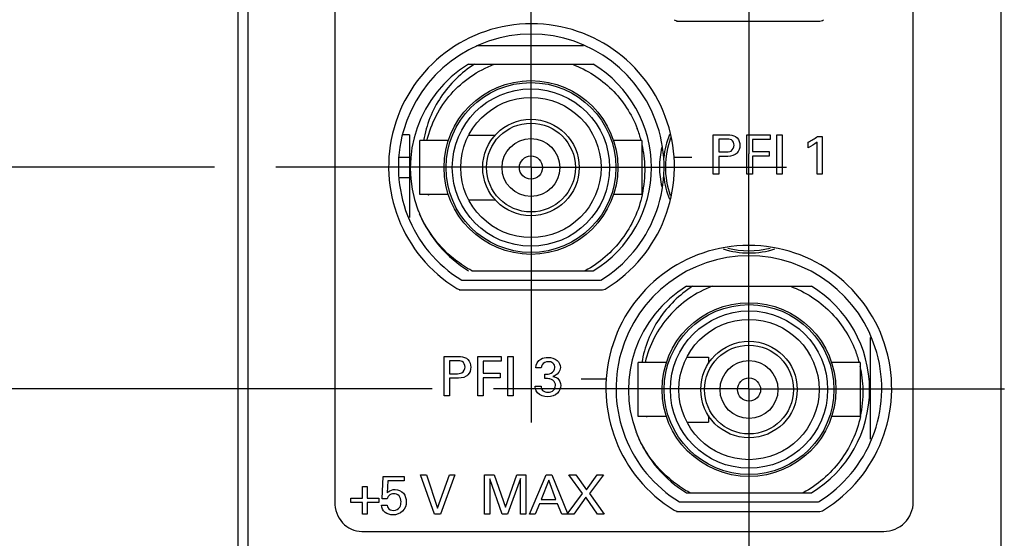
# Model space of a CAD drawing. Header units: inches. Extents: x 0 to 22, y 0 to 17.
# Tile 6 of 23: x 6.7 to 7.704, y 9.053 to 9.582. Entities that reach past the tile are written whole.
import ezdxf

# ---------------------------------------------------------------- set-up
doc = ezdxf.new("R2010")
doc.units = ezdxf.units.IN
doc.header["$LTSCALE"] = 1.21
doc.header["$MEASUREMENT"] = 0
doc.linetypes.add('CENTER', pattern=[0.6, 0.375, -0.075, 0.075, -0.075])
doc.layers.get('0').update_dxf_attribs({"linetype": 'CONTINUOUS'})
for name, color, linetype in [('DEFAULT_1', 7, 'CENTER'), ('DIMENSIONS', 7, 'CONTINUOUS'), ('THREAD', 7, 'CONTINUOUS')]:
    doc.layers.add(name, color=color, linetype=linetype)
doc.styles.get("Standard").update_dxf_attribs({"font": 'txt', "width": 0.8})
doc.dimstyles.new('DIMSTYLE_1', dxfattribs={"dimtxt": 0.125, "dimasz": 0.18, "dimexe": 0.125, "dimexo": 0.0625, "dimgap": 0.03125, "dimtad": 0, "dimtih": 1, "dimtoh": 1, "dimzin": 0, "dimdsep": 46, "dimtxsty": 'STANDARD', "dimblk": '_FILLED', "dimblk1": '_FILLED', "dimblk2": '_FILLED', "dimcen": 0.09, "dimazin": 0, "dimtp": 0.01, "dimtm": 0.01, "dimtfac": 1, "dimtofl": 0, "dimtmove": 0, "dimatfit": 3, "dimldrblk": '_FILLED', "dimfxl": 1, "dimtolj": 1, "dimtzin": 0, "dimarcsym": 0})

# ---------------------------------------------------------------- blocks, each defined once
blk = doc.blocks.new('*D2')
at = {"layer": 'DIMENSIONS', "color": 2, "linetype": 'CONTINUOUS'}
for p, q in [((6.4569, 12.1532), (6.3267, 12.0558)), ((6.9104, 12.1532), (6.4569, 12.1532)), ((6.3267, 12.0558), (6.2349, 12.0558))]:
    blk.add_line(p, q, dxfattribs=at)
at = {"layer": 'DIMENSIONS', "color": 2, "linetype": 'CONTINUOUS', "insert": (6.1724, 12.1183), "char_height": 0.125, "width": 1.425, "attachment_point": 3, "line_spacing_factor": 0.9}
blk.add_mtext('122.45{\\ftxt.shx;\\W1.000000;\\H0.125000; }[4.821]', dxfattribs=at)
blk = doc.blocks.new('_FILLED')
at = {"color": 0, "linetype": 'BYBLOCK'}
blk.add_solid([(0, 0), (-1, 0.1736), (-1, -0.1736)], dxfattribs=at)
blk = doc.blocks.new('*D3')
at = {"layer": 'DIMENSIONS', "color": 2, "linetype": 'CONTINUOUS'}
blk.add_line((6.8599, 12.2752), (6.2349, 12.2752), dxfattribs=at)
at = {"layer": 'DIMENSIONS', "color": 2, "linetype": 'CONTINUOUS', "insert": (6.1724, 12.3377), "char_height": 0.125, "width": 1.425, "attachment_point": 3, "line_spacing_factor": 0.9}
blk.add_mtext('125.55{\\ftxt.shx;\\W1.000000;\\H0.125000; }[4.943]', dxfattribs=at)
blk = doc.blocks.new('*D13')
at = {"layer": 'DIMENSIONS', "color": 2, "linetype": 'CONTINUOUS'}
for p, q in [((7.0745, 12.8715), (7.0745, 12.9627)), ((7.2214, 12.7897), (7.0745, 12.8715)), ((7.2214, 9.4942), (7.2214, 12.7897))]:
    blk.add_line(p, q, dxfattribs=at)
at = {"layer": 'DIMENSIONS', "color": 2, "linetype": 'CONTINUOUS', "insert": (7.012, 13.0252), "char_height": 0.125, "width": 1.425, "attachment_point": 1, "rotation": 90, "line_spacing_factor": 0.9}
blk.add_mtext('2X 0.13{\\ftxt.shx;\\W1.000000;\\H0.125000; }[.005]', dxfattribs=at)
blk = doc.blocks.new('*D14')
at = {"layer": 'DIMENSIONS', "color": 2, "linetype": 'CONTINUOUS'}
blk.add_line((7.1204, 9.2057), (6.2349, 9.2057), dxfattribs=at)
at = {"layer": 'DIMENSIONS', "color": 2, "linetype": 'CONTINUOUS', "insert": (6.1724, 9.2682), "char_height": 0.125, "width": 1.325, "attachment_point": 3, "line_spacing_factor": 0.9}
blk.add_mtext('47.58{\\ftxt.shx;\\W1.000000;\\H0.125000; }[1.873]', dxfattribs=at)
blk = doc.blocks.new('*D15')
at = {"layer": 'DIMENSIONS', "color": 2, "linetype": 'CONTINUOUS'}
blk.add_line((6.8984, 9.4317), (6.2349, 9.4317), dxfattribs=at)
at = {"layer": 'DIMENSIONS', "color": 2, "linetype": 'CONTINUOUS', "insert": (6.1724, 9.4942), "char_height": 0.125, "width": 1.325, "attachment_point": 3, "line_spacing_factor": 0.9}
blk.add_mtext('53.33{\\ftxt.shx;\\W1.000000;\\H0.125000; }[2.099]', dxfattribs=at)
blk = doc.blocks.new('*D16')
at = {"layer": 'DIMENSIONS', "color": 2, "linetype": 'CONTINUOUS'}
blk.add_line((7.1204, 9.7057), (6.2349, 9.7057), dxfattribs=at)
at = {"layer": 'DIMENSIONS', "color": 2, "linetype": 'CONTINUOUS', "insert": (6.1724, 9.7682), "char_height": 0.125, "width": 1.325, "attachment_point": 3, "line_spacing_factor": 0.9}
blk.add_mtext('60.28{\\ftxt.shx;\\W1.000000;\\H0.125000; }[2.373]', dxfattribs=at)
blk = doc.blocks.new('*D17')
at = {"layer": 'DIMENSIONS', "color": 2, "linetype": 'CONTINUOUS'}
blk.add_line((6.8984, 9.9317), (6.2349, 9.9317), dxfattribs=at)
at = {"layer": 'DIMENSIONS', "color": 2, "linetype": 'CONTINUOUS', "insert": (6.1724, 9.9942), "char_height": 0.125, "width": 1.325, "attachment_point": 3, "line_spacing_factor": 0.9}
blk.add_mtext('66.03{\\ftxt.shx;\\W1.000000;\\H0.125000; }[2.599]', dxfattribs=at)
blk = doc.blocks.new('*D18')
at = {"layer": 'DIMENSIONS', "color": 2, "linetype": 'CONTINUOUS'}
blk.add_line((6.8896, 10.5352), (6.2349, 10.5352), dxfattribs=at)
at = {"layer": 'DIMENSIONS', "color": 2, "linetype": 'CONTINUOUS', "insert": (6.1724, 10.5977), "char_height": 0.125, "width": 1.325, "attachment_point": 3, "line_spacing_factor": 0.9}
blk.add_mtext('81.35{\\ftxt.shx;\\W1.000000;\\H0.125000; }[3.203]', dxfattribs=at)
blk = doc.blocks.new('*D19')
at = {"layer": 'DIMENSIONS', "color": 2, "linetype": 'CONTINUOUS'}
blk.add_line((6.9149, 11.3102), (6.2349, 11.3102), dxfattribs=at)
at = {"layer": 'DIMENSIONS', "color": 2, "linetype": 'CONTINUOUS', "insert": (6.1724, 11.3727), "char_height": 0.125, "width": 1.425, "attachment_point": 3, "line_spacing_factor": 0.9}
blk.add_mtext('101.04{\\ftxt.shx;\\W1.000000;\\H0.125000; }[3.978]', dxfattribs=at)

msp = doc.modelspace()

# ---------------------------------------------------------------- linework, layer by layer
at = {"color": 7, "linetype": 'CONTINUOUS'}
for p, q in [((6.9224, 7.1373), (6.9224, 12.2752)), ((6.9325, 12.2457), (6.9325, 8.1757)), ((7.7005, 8.1757), (7.7005, 12.2457)), ((7.3695, 9.5805), (7.5144, 9.5805)), ((7.1505, 9.3162), (7.2922, 9.3162)), ((7.1479, 9.3065), (7.2927, 9.3065)), ((7.4022, 9.2379), (7.4022, 9.2313)), ((7.4022, 9.1782), (7.4022, 9.1717)), ((7.3725, 9.0902), (7.5142, 9.0902)), ((7.3695, 9.0805), (7.5144, 9.0805))]:
    msp.add_line(p, q, dxfattribs=at)
at = {"color": 40, "linetype": 'CONTINUOUS'}
for p, q in [((7.021, 10.107), (7.021, 9.0901)), ((7.611, 9.0901), (7.611, 10.107)), ((7.407, 9.4647), (7.4204, 9.4647)), ((7.407, 9.4246), (7.407, 9.4647)), ((7.4203, 9.4602), (7.4126, 9.4602)), ((7.4126, 9.4602), (7.4126, 9.4471)), ((7.4413, 9.4647), (7.4652, 9.4647)), ((7.4413, 9.4246), (7.4413, 9.4647)), ((7.4652, 9.4599), (7.447, 9.4599)), ((7.447, 9.4599), (7.447, 9.4475)), ((7.4652, 9.4647), (7.4652, 9.4599)), ((7.4718, 9.4647), (7.4774, 9.4647)), ((7.4718, 9.4246), (7.4718, 9.4647)), ((7.4774, 9.4647), (7.4774, 9.4246)), ((7.5133, 9.463), (7.5182, 9.463)), ((7.5182, 9.463), (7.5182, 9.4246)), ((7.5039, 9.4514), (7.5039, 9.4569)), ((7.5129, 9.4246), (7.5129, 9.4569)), ((7.3851, 9.4415), (7.3667, 9.4415)), ((7.4126, 9.4471), (7.4192, 9.4471)), ((7.4191, 9.4424), (7.4126, 9.4424)), ((7.4126, 9.4424), (7.4126, 9.4246)), ((7.447, 9.4475), (7.4641, 9.4475)), ((7.4641, 9.4428), (7.447, 9.4428)), ((7.447, 9.4428), (7.447, 9.4246)), ((7.4641, 9.4475), (7.4641, 9.4428)), ((7.4126, 9.4246), (7.407, 9.4246)), ((7.447, 9.4246), (7.4413, 9.4246)), ((7.4774, 9.4246), (7.4718, 9.4246)), ((7.5182, 9.4246), (7.5129, 9.4246)), ((7.1325, 9.2386), (7.146, 9.2386)), ((7.1325, 9.1985), (7.1325, 9.2386)), ((7.1669, 9.2386), (7.1907, 9.2386)), ((7.1669, 9.1985), (7.1669, 9.2386)), ((7.1907, 9.2386), (7.1907, 9.2339)), ((7.1974, 9.2386), (7.2029, 9.2386)), ((7.1974, 9.1985), (7.1974, 9.2386)), ((7.2029, 9.2386), (7.2029, 9.1985)), ((7.1459, 9.2341), (7.1381, 9.2341)), ((7.1381, 9.2341), (7.1381, 9.221)), ((7.1907, 9.2339), (7.1725, 9.2339)), ((7.1725, 9.2339), (7.1725, 9.2214)), ((7.1381, 9.221), (7.1447, 9.221)), ((7.1725, 9.2214), (7.1897, 9.2214)), ((7.1897, 9.2214), (7.1897, 9.2167)), ((7.2317, 9.2271), (7.2261, 9.2271)), ((7.2352, 9.216), (7.2352, 9.2205)), ((7.1446, 9.2163), (7.1381, 9.2163)), ((7.1381, 9.2163), (7.1381, 9.1985)), ((7.1897, 9.2167), (7.1725, 9.2167)), ((7.1725, 9.2167), (7.1725, 9.1985)), ((7.2255, 9.2084), (7.2314, 9.2084)), ((7.2975, 9.2154), (7.2722, 9.2154)), ((7.1381, 9.1985), (7.1325, 9.1985)), ((7.1725, 9.1985), (7.1669, 9.1985)), ((7.2029, 9.1985), (7.1974, 9.1985)), ((7.1084, 9.118), (7.1146, 9.118)), ((7.1227, 9.0779), (7.1084, 9.118)), ((7.1146, 9.118), (7.1259, 9.0837)), ((7.1259, 9.0837), (7.1379, 9.118)), ((7.1436, 9.118), (7.1288, 9.0779)), ((7.1379, 9.118), (7.1436, 9.118)), ((7.1739, 9.118), (7.1837, 9.118)), ((7.1739, 9.0779), (7.1739, 9.118)), ((7.1837, 9.118), (7.195, 9.0849)), ((7.195, 9.0849), (7.2066, 9.118)), ((7.2066, 9.118), (7.2158, 9.118)), ((7.2158, 9.118), (7.2158, 9.0779)), ((7.2196, 9.0779), (7.2365, 9.118)), ((7.2365, 9.118), (7.2424, 9.118)), ((7.2424, 9.118), (7.2586, 9.0779)), ((7.2597, 9.118), (7.2668, 9.118)), ((7.2736, 9.0989), (7.2597, 9.118)), ((7.2668, 9.118), (7.2777, 9.1025)), ((7.2777, 9.1025), (7.2885, 9.118)), ((7.2952, 9.118), (7.2809, 9.0987)), ((7.2885, 9.118), (7.2952, 9.118)), ((7.0693, 9.0934), (7.0703, 9.1163)), ((7.0703, 9.1163), (7.0919, 9.1163)), ((7.0751, 9.1118), (7.0744, 9.0994)), ((7.0919, 9.1118), (7.0751, 9.1118)), ((7.0919, 9.1163), (7.0919, 9.1118)), ((7.1919, 9.0779), (7.1793, 9.1137)), ((7.1793, 9.1137), (7.1793, 9.0779)), ((7.2104, 9.114), (7.1972, 9.0779)), ((7.2104, 9.0779), (7.2104, 9.114)), ((7.2392, 9.1125), (7.2314, 9.0928)), ((7.2466, 9.0928), (7.2392, 9.1125)), ((7.0494, 9.1058), (7.054, 9.1058)), ((7.0494, 9.094), (7.0494, 9.1058)), ((7.054, 9.1058), (7.054, 9.094)), ((7.2581, 9.0779), (7.2736, 9.0989)), ((7.2809, 9.0987), (7.2959, 9.0779)), ((7.0376, 9.094), (7.0494, 9.094)), ((7.0376, 9.0897), (7.0376, 9.094)), ((7.0494, 9.0897), (7.0376, 9.0897)), ((7.0494, 9.0779), (7.0494, 9.0897)), ((7.054, 9.094), (7.0659, 9.094)), ((7.0659, 9.0897), (7.054, 9.0897)), ((7.054, 9.0897), (7.054, 9.0779)), ((7.0659, 9.094), (7.0659, 9.0897)), ((7.0744, 9.0934), (7.0693, 9.0934)), ((7.2297, 9.0883), (7.2253, 9.0779)), ((7.2483, 9.0883), (7.2297, 9.0883)), ((7.2314, 9.0928), (7.2466, 9.0928)), ((7.2526, 9.0779), (7.2483, 9.0883)), ((7.277, 9.0951), (7.2648, 9.0779)), ((7.2889, 9.0779), (7.277, 9.0951)), ((7.054, 9.0779), (7.0494, 9.0779)), ((7.0688, 9.087), (7.0746, 9.087)), ((7.1288, 9.0779), (7.1227, 9.0779)), ((7.1793, 9.0779), (7.1739, 9.0779)), ((7.1972, 9.0779), (7.1919, 9.0779)), ((7.2158, 9.0779), (7.2104, 9.0779)), ((7.2253, 9.0779), (7.2196, 9.0779)), ((7.2648, 9.0779), (7.2526, 9.0779)), ((7.2959, 9.0779), (7.2889, 9.0779)), ((7.0485, 9.0601), (7.1059, 9.0601)), ((7.1059, 9.0601), (7.2993, 9.0601)), ((7.2993, 9.0601), (7.3593, 9.0601)), ((7.3593, 9.0601), (7.581, 9.0601))]:
    msp.add_line(p, q, dxfattribs=at)
at = {"color": 6, "linetype": 'CONTINUOUS'}
for p, q in [((7.2747, 9.5552), (7.1657, 9.5552)), ((7.1575, 9.5365), (7.2847, 9.5365)), ((7.0971, 9.4647), (7.0907, 9.4647)), ((7.0971, 9.4647), (7.0971, 9.3802)), ((7.1581, 9.4643), (7.1848, 9.4643)), ((7.1079, 9.4036), (7.1079, 9.4588)), ((7.1371, 9.4588), (7.1079, 9.4588)), ((7.3343, 9.4588), (7.305, 9.4588)), ((7.3343, 9.4588), (7.3343, 9.4036)), ((7.0971, 9.4416), (7.0872, 9.4416)), ((7.0971, 9.4208), (7.0867, 9.4208)), ((7.1371, 9.4036), (7.1079, 9.4036)), ((7.3343, 9.4036), (7.305, 9.4036)), ((7.1581, 9.3981), (7.185, 9.3981)), ((7.1608, 9.3259), (7.2847, 9.3259)), ((7.3799, 9.3101), (7.5071, 9.3101)), ((7.5675, 9.1541), (7.5675, 9.258)), ((7.3595, 9.2324), (7.3303, 9.2324)), ((7.3303, 9.1773), (7.3303, 9.2324)), ((7.3805, 9.2379), (7.4022, 9.2379)), ((7.5567, 9.2324), (7.5275, 9.2324)), ((7.5567, 9.2324), (7.5567, 9.1773)), ((7.3595, 9.1773), (7.3303, 9.1773)), ((7.3805, 9.1717), (7.4022, 9.1717)), ((7.5567, 9.1773), (7.5275, 9.1773)), ((7.3799, 9.0995), (7.5071, 9.0995))]:
    msp.add_line(p, q, dxfattribs=at)
for centre, radius in [((7.2211, 9.4312), 0.0886), ((7.2211, 9.4312), 0.0866), ((7.2211, 9.4312), 0.0802), ((7.2211, 9.4312), 0.0715), ((7.2211, 9.4312), 0.0492), ((7.2211, 9.4312), 0.0453), ((7.2211, 9.4312), 0.0295), ((7.2211, 9.4312), 0.0118), ((7.4435, 9.2048), 0.0886), ((7.4435, 9.2048), 0.0866), ((7.4435, 9.2048), 0.0802), ((7.4435, 9.2048), 0.0715), ((7.4435, 9.2048), 0.0492), ((7.4435, 9.2048), 0.0453), ((7.4435, 9.2048), 0.0295), ((7.4435, 9.2048), 0.0118)]:
    msp.add_circle(centre, radius, dxfattribs=at)
at = {"color": 7, "linetype": 'CONTINUOUS'}
for centre, radius, start, end in [((7.3722, 9.5903), 0.00984, 238.4489, 262.2536), ((7.5144, 9.5903), 0.00984, 270, 301.5511), ((7.2217, 9.4321), 0.1457, 301.5511, 238.4489), ((7.4435, 9.4316), 0.0853, 159.572, 199.7418), ((7.4435, 9.4316), 0.0913, 167.3941, 192.5834), ((7.4433, 9.2061), 0.1457, 301.5511, 238.4489), ((7.4435, 9.4316), 0.0853, 255.2575, 284.6863), ((7.4434, 9.2057), 0.1355, 301.5265, 238.4735), ((7.1506, 9.3163), 0.00984, 238.4489, 262.2536), ((7.2927, 9.3163), 0.00984, 270, 301.5511), ((7.4438, 9.2072), 0.1092, 195.8923, 196.1419), ((7.4427, 9.2046), 0.1075, 194.7504, 195), ((7.3722, 9.0903), 0.00984, 238.4489, 262.2536), ((7.5144, 9.0903), 0.00984, 270, 301.5511)]:
    msp.add_arc(centre, radius, start, end, dxfattribs=at)
at = {"color": 6, "linetype": 'CONTINUOUS'}
for centre, radius, start, end in [((7.2211, 9.4312), 0.123, 121.1296, 200.4767), ((7.2211, 9.4312), 0.123, 301.1296, 58.8704), ((7.2222, 9.4292), 0.1152, 14.9018, 21.2541), ((7.2201, 9.4287), 0.1173, 1.2026, 12.8314), ((7.2206, 9.4288), 0.1169, 347.5349, 1.1937), ((7.2239, 9.4407), 0.1137, 199.0179, 199.2613), ((7.2203, 9.431), 0.1075, 194.7503, 195), ((7.2215, 9.4336), 0.1093, 195.8943, 196.1437), ((7.2196, 9.4331), 0.1223, 201.552, 203.572), ((7.2197, 9.4332), 0.1225, 203.5715, 203.7562), ((7.2211, 9.4312), 0.123, 202.6507, 238.8704), ((7.4435, 9.2048), 0.123, 121.1296, 200.4767), ((7.4435, 9.2048), 0.123, 301.1296, 58.8704), ((7.4447, 9.2029), 0.1152, 14.9018, 21.2541), ((7.4426, 9.2024), 0.1173, 1.2026, 12.8314), ((7.443, 9.2024), 0.1169, 347.5349, 1.1937), ((7.4463, 9.2143), 0.1137, 199.0179, 199.2613), ((7.442, 9.2067), 0.1223, 201.552, 203.572), ((7.4422, 9.2068), 0.1225, 203.5715, 203.7562), ((7.4435, 9.2048), 0.123, 202.6507, 238.8704)]:
    msp.add_arc(centre, radius, start, end, dxfattribs=at)
for points, knots in [([(7.1635, 9.5365), (7.1568, 9.5322), (7.1442, 9.5221), (7.1286, 9.5036), (7.1174, 9.4822), (7.113, 9.4667), (7.1117, 9.4588)], [0, 0, 0, 0, 0.250086, 0.500161, 0.75013, 1, 1, 1, 1]), ([(7.1151, 9.4589), (7.1172, 9.4676), (7.1235, 9.4845), (7.1388, 9.5069), (7.1591, 9.5249), (7.1752, 9.5333), (7.1835, 9.5365)], [0, 0, 0, 0, 0.249975, 0.499968, 0.74998, 1, 1, 1, 1]), ([(7.2635, 9.5365), (7.2709, 9.5337), (7.2853, 9.5264), (7.3041, 9.5114), (7.3193, 9.4927), (7.3267, 9.4784), (7.3296, 9.471)], [0, 0, 0, 0, 0.250011, 0.499995, 0.749994, 1, 1, 1, 1]), ([(7.3347, 9.4035), (7.3329, 9.3954), (7.3275, 9.3795), (7.3146, 9.3579), (7.2974, 9.3395), (7.2837, 9.3299), (7.2764, 9.3259)], [0, 0, 0, 0, 0.249979, 0.499984, 0.749979, 1, 1, 1, 1]), ([(7.1608, 9.3259), (7.155, 9.3291), (7.1438, 9.3364), (7.129, 9.3501), (7.1167, 9.3659), (7.1103, 9.3777), (7.1076, 9.3838)], [0, 0, 0, 0, 0.249981, 0.499977, 0.749949, 1, 1, 1, 1]), ([(7.3859, 9.3101), (7.3792, 9.3058), (7.3666, 9.2957), (7.3511, 9.2772), (7.3398, 9.2559), (7.3355, 9.2403), (7.3342, 9.2324)], [0, 0, 0, 0, 0.250086, 0.500161, 0.75013, 1, 1, 1, 1]), ([(7.4859, 9.3101), (7.4934, 9.3073), (7.5077, 9.3001), (7.5265, 9.285), (7.5417, 9.2663), (7.5491, 9.252), (7.552, 9.2446)], [0, 0, 0, 0, 0.250011, 0.499995, 0.749994, 1, 1, 1, 1]), ([(7.5571, 9.1772), (7.5553, 9.169), (7.55, 9.1531), (7.5371, 9.1315), (7.5199, 9.1131), (7.5061, 9.1035), (7.4988, 9.0995)], [0, 0, 0, 0, 0.249979, 0.499984, 0.749979, 1, 1, 1, 1]), ([(7.3832, 9.0995), (7.3774, 9.1027), (7.3662, 9.1101), (7.3515, 9.1237), (7.3391, 9.1395), (7.3328, 9.1513), (7.3301, 9.1574)], [0, 0, 0, 0, 0.249981, 0.499977, 0.749949, 1, 1, 1, 1])]:
    msp.add_open_spline(points, degree=3, knots=knots, dxfattribs=at)
at = {"color": 40, "linetype": 'CONTINUOUS'}
for points, knots in [([(7.4284, 9.4539), (7.4284, 9.456), (7.4263, 9.4603), (7.4221, 9.4602), (7.4203, 9.4602)], [0, 0, 0, 0, 0.545783, 1, 1, 1, 1]), ([(7.4204, 9.4647), (7.4216, 9.4647), (7.4254, 9.4647), (7.4295, 9.4634), (7.4314, 9.4614)], [0, 0, 0, 0, 0.293103, 1, 1, 1, 1]), ([(7.4192, 9.4471), (7.4212, 9.4471), (7.4259, 9.4469), (7.4284, 9.4517), (7.4284, 9.4539)], [0, 0, 0, 0, 0.47524, 1, 1, 1, 1]), ([(7.4311, 9.4458), (7.4306, 9.4453), (7.4273, 9.4426), (7.4226, 9.4424), (7.4191, 9.4424)], [0, 0, 0, 0, 0.177639, 1, 1, 1, 1]), ([(7.146, 9.2386), (7.1471, 9.2386), (7.1509, 9.2386), (7.1551, 9.2374), (7.1569, 9.2353)], [0, 0, 0, 0, 0.293048, 1, 1, 1, 1]), ([(7.154, 9.2278), (7.154, 9.2299), (7.1518, 9.2342), (7.1476, 9.2341), (7.1459, 9.2341)], [0, 0, 0, 0, 0.545564, 1, 1, 1, 1]), ([(7.2261, 9.2271), (7.2262, 9.2305), (7.2298, 9.2368), (7.236, 9.2376), (7.2385, 9.2376)], [0, 0, 0, 0, 0.578425, 1, 1, 1, 1]), ([(7.2387, 9.2332), (7.2364, 9.2332), (7.2326, 9.2315), (7.2318, 9.2282), (7.2317, 9.2271)], [0, 0, 0, 0, 0.688549, 1, 1, 1, 1]), ([(7.2385, 9.2376), (7.2418, 9.2376), (7.2484, 9.2361), (7.2511, 9.2299), (7.2511, 9.2272)], [0, 0, 0, 0, 0.559125, 1, 1, 1, 1]), ([(7.2455, 9.2271), (7.2455, 9.2288), (7.2441, 9.2326), (7.2404, 9.2332), (7.2387, 9.2332)], [0, 0, 0, 0, 0.501041, 1, 1, 1, 1]), ([(7.1567, 9.2197), (7.1561, 9.2192), (7.1528, 9.2165), (7.1481, 9.2163), (7.1446, 9.2163)], [0, 0, 0, 0, 0.17748, 1, 1, 1, 1]), ([(7.1447, 9.221), (7.1467, 9.221), (7.1514, 9.2208), (7.154, 9.2256), (7.154, 9.2278)], [0, 0, 0, 0, 0.475157, 1, 1, 1, 1]), ([(7.2352, 9.2205), (7.2374, 9.2203), (7.2422, 9.2202), (7.2455, 9.2249), (7.2455, 9.2271)], [0, 0, 0, 0, 0.490841, 1, 1, 1, 1]), ([(7.2511, 9.2272), (7.2511, 9.2264), (7.2506, 9.2222), (7.2466, 9.2189), (7.2434, 9.2182)], [0, 0, 0, 0, 0.209734, 1, 1, 1, 1]), ([(7.2434, 9.2182), (7.2451, 9.218), (7.2496, 9.2165), (7.2516, 9.2116), (7.2516, 9.2089)], [0, 0, 0, 0, 0.381764, 1, 1, 1, 1]), ([(7.2277, 9.2015), (7.2272, 9.2021), (7.2258, 9.2041), (7.2255, 9.2067), (7.2255, 9.2084)], [0, 0, 0, 0, 0.308599, 1, 1, 1, 1]), ([(7.2314, 9.2084), (7.2313, 9.2068), (7.2326, 9.2029), (7.2365, 9.2021), (7.2384, 9.2021)], [0, 0, 0, 0, 0.463091, 1, 1, 1, 1]), ([(7.2516, 9.2089), (7.2516, 9.2061), (7.2487, 9.1995), (7.2418, 9.1975), (7.2383, 9.1975)], [0, 0, 0, 0, 0.439724, 1, 1, 1, 1]), ([(7.2384, 9.2021), (7.2405, 9.2021), (7.2446, 9.2032), (7.2461, 9.2073), (7.2461, 9.2089)], [0, 0, 0, 0, 0.553477, 1, 1, 1, 1]), ([(7.2461, 9.2089), (7.2461, 9.2098), (7.2457, 9.213), (7.2426, 9.2152), (7.2405, 9.2157)], [0, 0, 0, 0, 0.294657, 1, 1, 1, 1]), ([(7.0744, 9.0994), (7.0748, 9.0997), (7.0769, 9.1018), (7.08, 9.1029), (7.0825, 9.1029)], [0, 0, 0, 0, 0.17192, 1, 1, 1, 1]), ([(7.0886, 9.0904), (7.0886, 9.0925), (7.0876, 9.097), (7.0832, 9.0986), (7.0813, 9.0986)], [0, 0, 0, 0, 0.527468, 1, 1, 1, 1]), ([(7.0825, 9.1029), (7.0856, 9.1029), (7.0924, 9.1001), (7.094, 9.0933), (7.094, 9.0903)], [0, 0, 0, 0, 0.505545, 1, 1, 1, 1]), ([(7.021, 9.0901), (7.021, 9.0825), (7.0263, 9.0672), (7.0414, 9.0601), (7.0485, 9.0601)], [0, 0, 0, 0, 0.515697, 1, 1, 1, 1]), ([(7.094, 9.0903), (7.094, 9.0869), (7.0914, 9.0794), (7.0838, 9.077), (7.0803, 9.077)], [0, 0, 0, 0, 0.487403, 1, 1, 1, 1]), ([(7.081, 9.0815), (7.0834, 9.0815), (7.088, 9.084), (7.0886, 9.0885), (7.0886, 9.0904)], [0, 0, 0, 0, 0.567345, 1, 1, 1, 1]), ([(7.0803, 9.077), (7.0775, 9.077), (7.0715, 9.0784), (7.0689, 9.0842), (7.0688, 9.087)], [0, 0, 0, 0, 0.503453, 1, 1, 1, 1]), ([(7.0746, 9.087), (7.0746, 9.0861), (7.0753, 9.083), (7.0788, 9.0815), (7.081, 9.0815)], [0, 0, 0, 0, 0.284234, 1, 1, 1, 1])]:
    msp.add_open_spline(points, degree=3, knots=knots, dxfattribs=at)
for points in [[(7.4314, 9.4614), (7.4333, 9.4595), (7.4343, 9.4564), (7.4343, 9.4537)], [(7.5039, 9.4569), (7.5072, 9.4587), (7.5104, 9.4606), (7.5133, 9.463)], [(7.4343, 9.4537), (7.4343, 9.4509), (7.4331, 9.4478), (7.4311, 9.4458)], [(7.5129, 9.4569), (7.5102, 9.4547), (7.5071, 9.4529), (7.5039, 9.4514)], [(7.1569, 9.2353), (7.1588, 9.2334), (7.1598, 9.2303), (7.1598, 9.2276)], [(7.1598, 9.2276), (7.1598, 9.2248), (7.1587, 9.2217), (7.1567, 9.2197)], [(7.2405, 9.2157), (7.2388, 9.216), (7.237, 9.216), (7.2352, 9.216)], [(7.2383, 9.1975), (7.2345, 9.1975), (7.2302, 9.1987), (7.2277, 9.2015)], [(7.0813, 9.0986), (7.0795, 9.0986), (7.0775, 9.0979), (7.0762, 9.0966)], [(7.0762, 9.0966), (7.0753, 9.0958), (7.0747, 9.0946), (7.0744, 9.0934)], [(7.581, 9.0601), (7.5887, 9.0601), (7.6046, 9.0665), (7.611, 9.0824), (7.611, 9.0901)]]:
    msp.add_open_spline(points, degree=3, dxfattribs=at)
at = {"color": 7, "linetype": 'CONTINUOUS'}
msp.add_open_spline([(7.406, 9.3101), (7.3976, 9.3069), (7.3816, 9.2985), (7.3613, 9.2805), (7.3459, 9.2582), (7.3396, 9.2412), (7.3376, 9.2325)], degree=3, knots=[0, 0, 0, 0, 0.25002, 0.500035, 0.750029, 1, 1, 1, 1], dxfattribs=at)
at = {"layer": 'DEFAULT_1', "color": 7, "linetype": 'CENTER'}
for p, q in [((7.4434, 9.7057), (7.4434, 9.4452)), ((7.2214, 9.4317), (7.2214, 9.6712)), ((7.4434, 9.2057), (7.4434, 9.4452)), ((7.2214, 9.4317), (6.9609, 9.4317)), ((7.2214, 9.4317), (7.4819, 9.4317)), ((7.2214, 9.4317), (7.2214, 9.1712)), ((7.4434, 9.2057), (7.1829, 9.2057)), ((7.4434, 9.2057), (7.7039, 9.2057)), ((7.4434, 9.2057), (7.4434, 8.9452))]:
    msp.add_line(p, q, dxfattribs=at)
at = {"layer": 'THREAD', "color": 7, "linetype": 'CONTINUOUS'}
for centre, radius, start, end in [((7.2214, 9.4317), 0.1355, 301.5265, 238.4735), ((7.4435, 9.4316), 0.0875, 157.7369, 173.5629), ((7.4435, 9.4316), 0.0875, 186.3855, 201.9695), ((7.4435, 9.4316), 0.0875, 252.4448, 287.5939)]:
    msp.add_arc(centre, radius, start, end, dxfattribs=at)

# ---------------------------------------------------------------- dimensions: what is measured, and where the dimension line sits
at = {"layer": 'DIMENSIONS', "color": 2, "linetype": 'CONTINUOUS'}
dim = msp.add_ordinate_dim(feature_location=(7.2213692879, 9.4942195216), offset=(-0.1468267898, 3.4685), dtype=1, origin=(7.2163692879, 9.4317195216), text='2X <>', dimstyle='DIMSTYLE_1', dxfattribs=at)
dim.commit()
dim.dimension.update_dxf_attribs({"geometry": '*D13', "text_midpoint": (7.0745424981, 13.7377195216)})
for feature_location, offset, origin, picture, middle in [((6.8599, 12.2752), (-0.625, 0), (6.9224, 7.3323), '*D3', (5.4599, 12.2752)), ((6.9104, 12.1532), (-0.6755, -0.0974), (6.9729, 7.3323), '*D2', (5.4599, 12.0558)), ((6.9149, 11.3102), (-0.68, 0), (6.9774, 7.3323), '*D19', (5.4599, 11.3102)), ((6.8896, 10.5352), (-0.6547, 0), (6.9521, 7.3323), '*D18', (5.5099, 10.5352)), ((6.8984, 9.9317), (-0.6635, 0), (6.9609, 7.3323), '*D17', (5.5099, 9.9317)), ((7.1204, 9.7057), (-0.8855, 0), (7.1829, 7.3323), '*D16', (5.5099, 9.7057)), ((6.8984, 9.4317), (-0.6635, 0), (6.9609, 7.3323), '*D15', (5.5099, 9.4317)), ((7.1204, 9.2057), (-0.8855, 0), (7.1829, 7.3323), '*D14', (5.5099, 9.2057))]:
    dim = msp.add_ordinate_dim(feature_location=feature_location, offset=offset, dtype=0, origin=origin, dimstyle='DIMSTYLE_1', dxfattribs=at)
    dim.commit()
    dim.dimension.update_dxf_attribs({"geometry": picture, "text_midpoint": middle})

doc.saveas('drawing.dxf')
